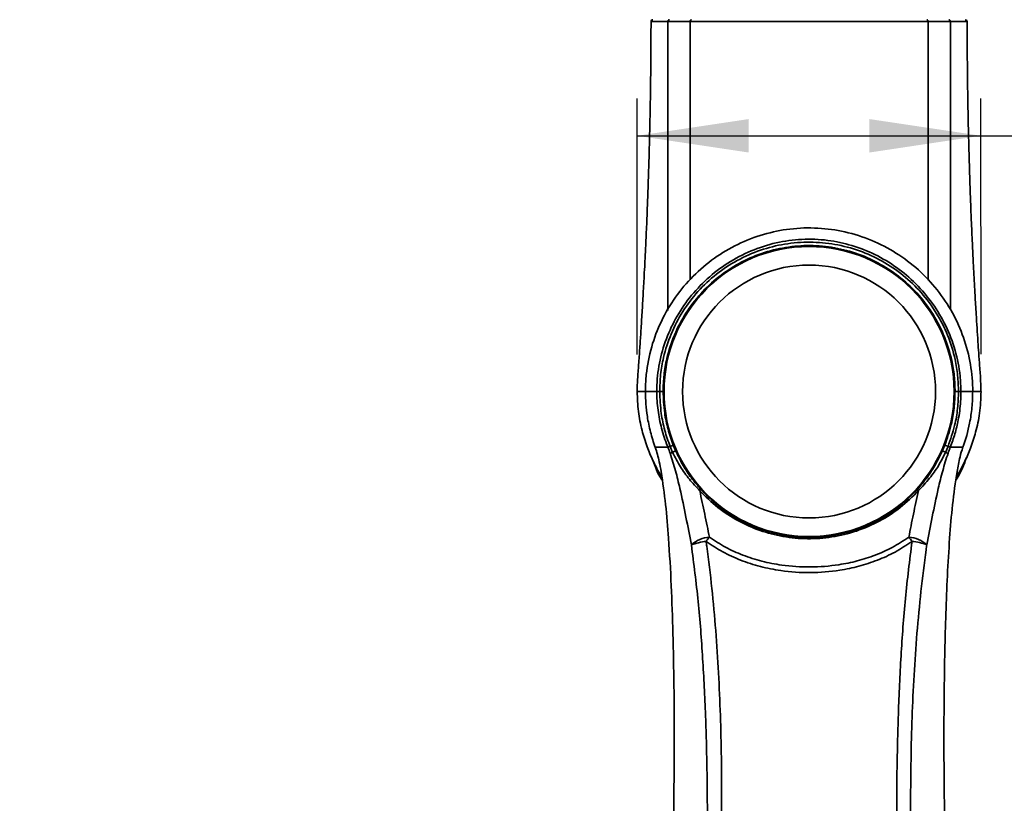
# Model space of a CAD drawing. Header units: millimetres. Extents: x 0 to 297, y 0 to 209.
# Tile 20 of 39: x 95 to 122, y 93 to 115. Entities that reach past the tile are written whole.
import ezdxf

# ---------------------------------------------------------------- set-up
doc = ezdxf.new("R2010")
doc.units = ezdxf.units.MM
doc.header["$PDSIZE"] = -1
doc.layers.add('图层0', color=7, linetype='Continuous')
doc.styles.add('SLDTEXTSTYLE1', font='TXT', dxfattribs={"width": 0.7, "bigfont": 'bigfont'})
doc.styles.add('SLDTEXTSTYLE2', font='TXT', dxfattribs={"width": 0.7})
doc.dimstyles.new('SLDDIMSTYLE0', dxfattribs={"dimtxt": 4, "dimasz": 3, "dimexe": 0, "dimexo": 0.0625, "dimgap": 1, "dimtad": 2, "dimlfac": 10, "dimrnd": 1e-09, "dimzin": 12, "dimdsep": 46, "dimtxsty": 'SLDTEXTSTYLE2', "dimsah": 1, "dimcen": 0.09, "dimadec": 0, "dimazin": 3, "dimtfac": 1, "dimtofl": 0, "dimtmove": 0, "dimatfit": 3, "dimfxl": 0, "dimfrac": 2, "dimtolj": 1, "dimtzin": 12, "dimarcsym": 0})
doc.dimstyles.new('SLDDIMSTYLE5', dxfattribs={"dimtxt": 3, "dimasz": 3, "dimexe": 0, "dimexo": 0.0625, "dimgap": 0.75, "dimtad": 0, "dimtih": 1, "dimtoh": 1, "dimlfac": 3, "dimrnd": 1e-09, "dimzin": 12, "dimdsep": 46, "dimtxsty": 'SLDTEXTSTYLE2', "dimblk1": 'NONE', "dimblk2": 'NONE', "dimsah": 1, "dimcen": 0, "dimadec": 0, "dimazin": 3, "dimtfac": 1, "dimtmove": 0, "dimatfit": 3, "dimldrblk": 'NONE', "dimfxl": 0, "dimfrac": 2, "dimtolj": 1, "dimtzin": 12, "dimarcsym": 0})
doc.dimstyles.new('SLDDIMSTYLE6', dxfattribs={"dimtxt": 3, "dimasz": 3, "dimexe": 0, "dimexo": 0.0625, "dimgap": 0.75, "dimtad": 0, "dimtih": 1, "dimtoh": 1, "dimlfac": 3, "dimrnd": 1e-09, "dimzin": 12, "dimdsep": 46, "dimtxsty": 'SLDTEXTSTYLE2', "dimblk1": 'NONE', "dimblk2": 'NONE', "dimsah": 1, "dimcen": 0, "dimadec": 0, "dimazin": 3, "dimtol": 1, "dimtp": 0.03, "dimtfac": 1, "dimtmove": 0, "dimatfit": 3, "dimldrblk": 'NONE', "dimfxl": 0, "dimfrac": 2, "dimtolj": 1, "dimarcsym": 0})
doc.dimstyles.new('SLDDIMSTYLE7', dxfattribs={"dimtxt": 3, "dimasz": 3, "dimexe": 0, "dimexo": 0.0625, "dimgap": 0.75, "dimtad": 0, "dimtih": 1, "dimtoh": 1, "dimlfac": 3, "dimrnd": 1e-09, "dimzin": 12, "dimdsep": 46, "dimtxsty": 'SLDTEXTSTYLE2', "dimblk1": 'NONE', "dimblk2": 'NONE', "dimsah": 1, "dimcen": 0, "dimadec": 0, "dimazin": 3, "dimtfac": 1, "dimtmove": 0, "dimatfit": 3, "dimldrblk": 'NONE', "dimfxl": 0, "dimfrac": 2, "dimtolj": 1, "dimtzin": 12, "dimarcsym": 0})
doc.dimstyles.new('SLDDIMSTYLE9', dxfattribs={"dimtxt": 4, "dimasz": 3, "dimexe": 0, "dimexo": 0.0625, "dimgap": 1, "dimtad": 0, "dimtih": 1, "dimtoh": 1, "dimlfac": 2, "dimrnd": 1e-09, "dimzin": 12, "dimdsep": 46, "dimtxsty": 'SLDTEXTSTYLE2', "dimblk1": 'NONE', "dimblk2": 'NONE', "dimsah": 1, "dimcen": 0, "dimadec": 0, "dimazin": 3, "dimtfac": 1, "dimtmove": 0, "dimatfit": 3, "dimldrblk": 'NONE', "dimfxl": 0, "dimfrac": 2, "dimtolj": 1, "dimtzin": 12, "dimarcsym": 0})

# ---------------------------------------------------------------- blocks, each defined once
blk = doc.blocks.new('_D_13')
at = {"layer": '图层0'}
for p, q in [((111.995, 105.535), (111.995, 112.413)), ((121.242, 105.536), (121.241, 112.414)), ((111.995, 111.413), (121.241, 111.414)), ((121.241, 111.414), (134.247, 111.415))]:
    blk.add_line(p, q, dxfattribs=at)
for points in [[(111.995, 111.413), (114.995, 110.963), (114.995, 111.863)], [(121.241, 111.414), (118.241, 111.863), (118.241, 110.963)]]:
    blk.add_solid(points, dxfattribs=at)
at = {"layer": '图层0', "insert": (124.935, 116.57), "char_height": 4, "attachment_point": 1, "rotation": 0.0056, "style": 'SLDTEXTSTYLE2'}
blk.add_mtext('92.5', dxfattribs=at)
blk = doc.blocks.new('_D_20')
at = {"layer": '图层0'}
blk.add_line((205.15, 125.946), (189.771, 125.946), dxfattribs=at)
at = {"layer": '图层0', "char_height": 3, "attachment_point": 1, "style": 'SLDTEXTSTYLE2'}
for s, insert in [('PCD', (189.771, 129.813)), ('%%c', (195.008, 129.813)), ('126', (198.325, 129.813))]:
    blk.add_mtext(s, dxfattribs=dict(at, insert=insert))
blk = doc.blocks.new('_None')
blk = doc.blocks.new('SW_SYMBOL_HOLE_DEPTH')
at = {"layer": '图层0', "color": 0}
for p, q in [((0, 875), (800, 875)), ((400, 875), (400, 75)), ((100, 555), (400, 75)), ((700, 555), (400, 75))]:
    blk.add_line(p, q, dxfattribs=at)
blk = doc.blocks.new('_D_21')
at = {"layer": '图层0'}
blk.add_line((193.839, 158.728), (174.735, 158.728), dxfattribs=at)
at = {"layer": '图层0', "xscale": 0.003490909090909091, "yscale": 0.003490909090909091, "zscale": 0.003490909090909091}
blk.add_blockref('SW_SYMBOL_HOLE_DEPTH', (187.363, 158.973), dxfattribs=at)
at = {"layer": '图层0', "attachment_point": 1, "style": 'SLDTEXTSTYLE2'}
for s, insert, char_height in [('0.03', (182.708, 163.797), 2), ('+', (181.544, 163.797), 2), ('%%c', (174.735, 162.595), 3), ('4', (178.052, 162.595), 3), ('6', (190.506, 162.595), 3), ('0', (182.708, 161.47), 2)]:
    blk.add_mtext(s, dxfattribs=dict(at, insert=insert, char_height=char_height))
blk = doc.blocks.new('_D_22')
at = {"layer": '图层0'}
blk.add_line((239.53, 134.353), (260.147, 134.353), dxfattribs=at)
at = {"layer": '图层0', "char_height": 3, "attachment_point": 1}
for s, insert, style in [('贯穿', (253.164, 137.22), 'SLDTEXTSTYLE1'), ('4-', (241.118, 137.22), 'SLDTEXTSTYLE2'), ('%%c', (244.609, 137.22), 'SLDTEXTSTYLE2'), ('6.6', (247.926, 137.22), 'SLDTEXTSTYLE2'), ('圆周均布', (243.649, 133.728), 'SLDTEXTSTYLE1')]:
    blk.add_mtext(s, dxfattribs=dict(at, insert=insert, style=style))
blk = doc.blocks.new('_D_24')
at = {"layer": '图层0'}
blk.add_line((165.249, 103.472), (145.272, 103.472), dxfattribs=at)
at = {"layer": '图层0', "char_height": 4, "attachment_point": 1, "style": 'SLDTEXTSTYLE2'}
for s, insert in [('%%c', (154.583, 108.628)), ('PCD', (145.272, 108.628)), ('50', (159.006, 108.628))]:
    blk.add_mtext(s, dxfattribs=dict(at, insert=insert))

msp = doc.modelspace()

# ---------------------------------------------------------------- linework, layer by layer
at = {"color": 7, "linetype": 'Continuous', "lineweight": 35}
for p, q in [((112.950822, 102.897448), (112.881532, 103.059536)), ((112.968173, 103.093818), (113.036441, 102.931692)), ((120.201173, 102.931786), (120.269205, 103.093328)), ((120.355826, 103.059114), (120.286751, 102.897553))]:
    msp.add_line(p, q, dxfattribs=at)
for radius in [3.9, 3.4]:
    msp.add_circle((116.618786, 104.535572), radius, dxfattribs=at)
for centre, radius, start, end in [((112.418776, 114.485571), 0.05, 89.998962, 182.0573597), ((120.818796, 114.485571), 0.05, 2.0353222, 90.0007179), ((120.596683, 100.454089), 4.081573, 89.4352567, 90.7425683), ((113.058095, 102.753395), 0.179607, 96.9246008, 126.6741208), ((120.179187, 102.752737), 0.180394, 53.3965074, 82.9994398), ((113.75575, 101.798383), 0.10493, 112.958439, 137.9545328), ((119.482425, 101.799009), 0.104979, 42.0604818, 67.0469313), ((113.99119, 99.824994), 0.793612, 93.7891121, 132.5648335), ((115.942975, 98.950221), 2.606657, 140.2542499, 143.3648395), ((117.295494, 98.950327), 2.606516, 36.6448965, 39.7555808), ((119.246433, 99.82418), 0.794812, 47.4805968, 86.184025), ((114.021863, 98.934386), 1.580507, 96.1967226, 111.0422675), ((119.215731, 98.931586), 1.58372, 68.9878429, 83.7978188)]:
    msp.add_arc(centre, radius, start, end, dxfattribs=at)
for points, knots in [([(112.368708, 114.485555), (112.368694, 114.431688), (112.368666, 114.317655), (112.368259, 114.165808), (112.367759, 114.024561), (112.367, 113.857651), (112.3656, 113.6254), (112.363271, 113.341919), (112.360083, 113.037568), (112.356071, 112.723555), (112.350607, 112.366312), (112.34345, 111.972561), (112.335194, 111.586547), (112.327075, 111.250932), (112.319323, 110.956701), (112.310423, 110.644372), (112.299491, 110.292917), (112.287415, 109.938682), (112.275692, 109.621462), (112.26422, 109.329433), (112.248302, 108.946492), (112.227894, 108.494495), (112.20498, 108.028046), (112.181384, 107.575977), (112.155656, 107.112422), (112.125503, 106.603414), (112.095837, 106.133008), (112.066194, 105.686214), (112.036609, 105.270216), (112.007763, 104.884007), (111.996702, 104.642878), (111.997107, 104.537181), (111.997114, 104.535536)], [0, 0, 0, 0, 0.016107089, 0.034098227, 0.045401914, 0.058325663, 0.083967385, 0.114782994, 0.143004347, 0.174880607, 0.208580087, 0.249718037, 0.29250523, 0.323900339, 0.349989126, 0.380424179, 0.417244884, 0.455041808, 0.486332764, 0.512119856, 0.542500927, 0.600891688, 0.647289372, 0.682015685, 0.736169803, 0.786192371, 0.834366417, 0.876529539, 0.922353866, 0.963563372, 0.999432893, 1, 1, 1, 1]), ([(113.418786, 114.484485), (113.418785, 114.484485), (113.316419, 114.484588), (113.156452, 114.484703), (112.961611, 114.484845), (112.863936, 114.484953), (112.81879, 114.485022), (112.818789, 114.485022)], [0, 0, 0, 0, 0.000005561, 0.4267359, 0.713372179, 0.999994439, 1, 1, 1, 1]), ([(113.456035, 114.535571), (113.451069, 114.534799), (113.441137, 114.533253), (113.428687, 114.521387), (113.420121, 114.504467), (113.419231, 114.491154), (113.418786, 114.484497)], [0, 0, 0, 0, 0.249997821, 0.499997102, 0.749997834, 1, 1, 1, 1]), ([(119.818786, 114.484487), (119.651075, 114.48415), (119.315655, 114.483474), (118.71207, 114.483575), (118.053975, 114.484291), (117.354854, 114.485233), (116.635794, 114.485674), (115.919209, 114.485323), (115.225028, 114.484427), (114.75833, 114.483913), (114.407242, 114.483684), (114.12767, 114.483593), (113.761218, 114.483756), (113.53293, 114.48425), (113.418786, 114.484497)], [0, 0, 0, 0, 0.099651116, 0.199300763, 0.298910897, 0.398516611, 0.497583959, 0.59665153, 0.694965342, 0.793283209, 0.807000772, 0.861926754, 0.930963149, 1, 1, 1, 1]), ([(120.418783, 114.485016), (120.418782, 114.485016), (120.351582, 114.484915), (120.225488, 114.484802), (120.019043, 114.484662), (119.88756, 114.484549), (119.818787, 114.484475), (119.818786, 114.484475)], [0, 0, 0, 0, 0.0000055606, 0.4266337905, 0.713311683, 0.9999944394, 1, 1, 1, 1]), ([(120.373826, 114.535571), (120.378492, 114.535095), (120.388636, 114.53406), (120.400516, 114.526563), (120.40894, 114.517281), (120.414303, 114.508055), (120.418084, 114.497079), (120.418546, 114.489101), (120.418784, 114.484998)], [0, 0, 0, 0, 0.1976163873, 0.4296666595, 0.5592259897, 0.6974722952, 0.8443992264, 1, 1, 1, 1]), ([(121.237395, 104.535643), (121.236204, 104.627042), (121.233255, 104.853287), (121.205901, 105.201111), (121.180479, 105.55586), (121.157491, 105.893441), (121.134715, 106.242681), (121.108382, 106.664214), (121.082505, 107.101989), (121.057027, 107.559275), (121.032779, 108.021101), (121.006854, 108.551741), (120.981363, 109.125306), (120.958632, 109.69922), (120.938459, 110.274315), (120.921048, 110.846107), (120.906307, 111.414031), (120.894565, 111.94771), (120.885039, 112.475991), (120.877683, 113.003585), (120.873459, 113.430156), (120.871073, 113.765063), (120.869666, 114.047759), (120.868757, 114.291508), (120.868926, 114.448244), (120.868966, 114.485577)], [0, 0, 0, 0, 0.03018685, 0.074722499, 0.112564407, 0.143632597, 0.180796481, 0.217966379, 0.269184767, 0.31161162, 0.354576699, 0.406985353, 0.46982829, 0.525726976, 0.578206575, 0.641295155, 0.696115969, 0.747455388, 0.800286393, 0.853491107, 0.904615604, 0.927338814, 0.953268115, 0.988868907, 1, 1, 1, 1]), ([(121.018112, 104.535572), (121.018112, 104.535574), (121.018112, 104.778035), (120.976757, 105.270989), (120.792185, 105.985318), (120.488094, 106.664873), (120.077984, 107.280098), (119.565105, 107.824784), (118.971506, 108.273627), (118.304117, 108.620028), (117.594634, 108.846597), (116.851326, 108.950586), (116.111812, 108.927011), (115.383038, 108.778207), (114.69681, 108.512947), (114.057246, 108.133033), (113.49215, 107.654015), (113.00909, 107.08054), (112.631402, 106.437934), (112.364689, 105.734344), (112.24404, 105.112015), (112.21952, 104.707386), (112.218867, 104.554749), (112.218785, 104.535572)], [0, 0, 0, 0, 0.000000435, 0.052714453, 0.106966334, 0.159653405, 0.213843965, 0.266946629, 0.321578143, 0.374849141, 0.42968087, 0.482692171, 0.537274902, 0.589726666, 0.643680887, 0.696456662, 0.750736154, 0.803965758, 0.858737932, 0.911991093, 0.966814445, 0.995830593, 1, 1, 1, 1]), ([(112.522476, 104.535572), (112.522476, 104.535574), (112.522476, 104.762598), (112.562696, 105.217504), (112.734674, 105.878319), (113.015184, 106.499494), (113.394281, 107.071996), (113.868235, 107.578127), (114.426419, 108.006506), (115.053215, 108.334428), (115.726151, 108.552374), (116.423224, 108.647026), (117.112182, 108.62166), (117.775652, 108.478708), (118.401308, 108.233434), (118.980711, 107.88551), (119.505303, 107.442565), (119.952784, 106.912386), (120.312611, 106.308015), (120.562018, 105.6486), (120.684377, 105.048318), (120.696068, 104.674522), (120.700414, 104.535572)], [0, 0, 0, 0, 0.000000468, 0.053119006, 0.106247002, 0.159053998, 0.211866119, 0.266204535, 0.320541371, 0.375733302, 0.430917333, 0.485211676, 0.53950144, 0.59139012, 0.643285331, 0.696047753, 0.748813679, 0.803222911, 0.857630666, 0.912568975, 0.967499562, 1, 1, 1, 1]), ([(112.602534, 104.53634), (112.607536, 104.688288), (112.617606, 104.994175), (112.710615, 105.515673), (112.895336, 106.094514), (113.208112, 106.694976), (113.620779, 107.23938), (114.114646, 107.702108), (114.684279, 108.07844), (115.303301, 108.3512), (115.965527, 108.517805), (116.640257, 108.570686), (117.320376, 108.509595), (117.974478, 108.337208), (118.595986, 108.055102), (119.15635, 107.676023), (119.649757, 107.203593), (120.052844, 106.659737), (120.361881, 106.050512), (120.537297, 105.479873), (120.623391, 104.968815), (120.632388, 104.68047), (120.636913, 104.535463)], [0, 0, 0, 0, 0.036135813, 0.072745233, 0.125665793, 0.180121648, 0.233032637, 0.287489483, 0.340354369, 0.394755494, 0.447672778, 0.502119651, 0.555011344, 0.609429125, 0.662304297, 0.716711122, 0.769638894, 0.824112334, 0.877000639, 0.931424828, 0.965513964, 1, 1, 1, 1]), ([(120.543786, 104.535318), (120.539361, 104.676133), (120.530512, 104.957762), (120.447175, 105.453914), (120.275175, 106.011781), (119.976247, 106.604934), (119.58047, 107.138429), (119.102257, 107.599505), (118.552423, 107.971711), (117.949091, 108.248454), (117.307219, 108.417854), (116.64601, 108.479507), (115.983883, 108.426987), (115.339491, 108.26635), (114.732288, 107.997816), (114.177395, 107.633141), (113.692937, 107.178643), (113.289818, 106.65049), (112.982677, 106.061145), (112.800475, 105.497179), (112.708886, 104.984719), (112.698819, 104.68602), (112.693786, 104.536671)], [0, 0, 0, 0, 0.034282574, 0.06856524, 0.122213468, 0.175861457, 0.229560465, 0.28325955, 0.336901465, 0.390543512, 0.444197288, 0.497850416, 0.551533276, 0.605216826, 0.658859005, 0.712500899, 0.7661955, 0.819890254, 0.873586, 0.927281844, 0.963641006, 1, 1, 1, 1]), ([(111.99818, 104.535167), (112.003388, 104.356324), (112.013606, 104.005442), (112.115793, 103.507752), (112.251882, 103.066446), (112.38721, 102.7422), (112.507103, 102.50052), (112.587916, 102.350583), (112.642885, 102.262198), (112.661462, 102.232329)], [0, 0, 0, 0, 0.221380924, 0.434338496, 0.623246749, 0.789196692, 0.866350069, 0.954833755, 1, 1, 1, 1]), ([(112.522423, 104.535572), (112.451234, 104.535572), (112.308848, 104.535572), (112.215287, 104.535572), (112.217854, 104.535572), (112.21912, 104.535572)], [0, 0, 0, 0, 0.336271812, 0.672584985, 1, 1, 1, 1]), ([(112.218786, 104.535572), (112.218786, 104.53557), (112.218722, 104.311881), (112.246851, 103.944277), (112.34933, 103.444102), (112.434119, 103.170074), (112.483083, 103.035573), (112.483083, 103.035572)], [0, 0, 0, 0, 0.0000039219, 0.4386397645, 0.7193187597, 0.9999960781, 1, 1, 1, 1]), ([(112.218825, 104.55325), (112.21882, 104.552255), (112.218788, 104.546357), (112.218786, 104.540467), (112.218785, 104.535572)], [0, 0, 0, 0, 0.168781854, 1, 1, 1, 1]), ([(112.602517, 104.536306), (112.595327, 104.53624), (112.556258, 104.535882), (112.53763, 104.535711), (112.52243, 104.535572)], [0, 0, 0, 0, 0.184016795, 1, 1, 1, 1]), ([(112.823162, 103.035572), (112.823161, 103.035573), (112.81848, 103.047039), (112.751536, 103.213193), (112.643435, 103.542871), (112.54705, 104.034996), (112.523735, 104.368776), (112.52243, 104.53557), (112.52243, 104.535572)], [0, 0, 0, 0, 0.000003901, 0.024154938, 0.349397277, 0.674676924, 0.999996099, 1, 1, 1, 1]), ([(112.602544, 104.536339), (112.60594, 104.53628), (112.612732, 104.536162), (112.627131, 104.536051), (112.642901, 104.536003), (112.658833, 104.536026), (112.673264, 104.536116), (112.684656, 104.536264), (112.692318, 104.536455), (112.693297, 104.536598), (112.693786, 104.536669)], [0, 0, 0, 0, 0.1249999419, 0.2499999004, 0.3749998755, 0.4999998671, 0.6249998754, 0.7499999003, 0.8749999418, 1, 1, 1, 1]), ([(112.881834, 103.058782), (112.831067, 103.201969), (112.728866, 103.490222), (112.625769, 103.985777), (112.610909, 104.338005), (112.602544, 104.536306)], [0, 0, 0, 0, 0.3013590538, 0.6066706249, 1, 1, 1, 1]), ([(112.693786, 104.536671), (112.702149, 104.342927), (112.716915, 104.000822), (112.817785, 103.516867), (112.917826, 103.235447), (112.968173, 103.093818)], [0, 0, 0, 0, 0.393456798, 0.694748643, 1, 1, 1, 1]), ([(120.269205, 103.093328), (120.332438, 103.276182), (120.444226, 103.599442), (120.528218, 104.086339), (120.538574, 104.385007), (120.543786, 104.535318)], [0, 0, 0, 0, 0.392801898, 0.694414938, 1, 1, 1, 1]), ([(120.636912, 104.535463), (120.631659, 104.38356), (120.621085, 104.077762), (120.535461, 103.579118), (120.420451, 103.246204), (120.355763, 103.058956)], [0, 0, 0, 0, 0.301618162, 0.60719284, 1, 1, 1, 1]), ([(120.700415, 104.535572), (120.700415, 104.53557), (120.700691, 104.4455), (120.692851, 104.188795), (120.644294, 103.806479), (120.545276, 103.395887), (120.462044, 103.154107), (120.414755, 103.035573), (120.414754, 103.035572)], [0, 0, 0, 0, 0.000003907, 0.17595988, 0.501375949, 0.750686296, 0.999996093, 1, 1, 1, 1]), ([(120.576795, 102.233798), (120.605169, 102.280439), (120.689057, 102.418331), (120.820492, 102.676798), (120.972397, 103.031376), (121.10983, 103.461887), (121.220416, 103.972022), (121.234548, 104.339698), (121.242077, 104.535572)], [0, 0, 0, 0, 0.0674094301, 0.1992908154, 0.3575846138, 0.54292706, 0.7565008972, 1, 1, 1, 1]), ([(120.636913, 104.535463), (120.640913, 104.53547), (120.672677, 104.535524), (120.687478, 104.535549), (120.700414, 104.535572)], [0, 0, 0, 0, 0.125947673, 1, 1, 1, 1]), ([(121.018112, 104.535572), (121.010919, 104.535572), (120.996524, 104.535572), (120.906573, 104.535572), (120.778682, 104.535572), (120.700414, 104.535572)], [0, 0, 0, 0, 0.279315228, 0.558951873, 1, 1, 1, 1]), ([(120.754492, 103.035572), (120.754493, 103.035573), (120.831001, 103.246475), (120.929057, 103.601936), (121.006048, 104.107047), (121.014091, 104.39273), (121.018112, 104.535572)], [0, 0, 0, 0, 0.000003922, 0.439986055, 0.719992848, 1, 1, 1, 1]), ([(112.483083, 103.035572), (112.483084, 103.03557), (112.528765, 102.909851), (112.58431, 102.691521), (112.624738, 102.470939), (112.641061, 102.381879)], [0, 0, 0, 0, 0.000008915, 0.596251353, 1, 1, 1, 1]), ([(112.823161, 103.035572), (112.735933, 103.035572), (112.597851, 103.035572), (112.504839, 103.035572), (112.490332, 103.035572), (112.483083, 103.035572)], [0, 0, 0, 0, 0.46183363, 0.731078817, 1, 1, 1, 1]), ([(112.881531, 103.059535), (112.879394, 103.058668), (112.84994, 103.04671), (112.836074, 103.040931), (112.823213, 103.035572)], [0, 0, 0, 0, 0.072540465, 1, 1, 1, 1]), ([(112.883317, 102.874129), (112.863904, 102.92818), (112.844491, 102.982234), (112.823214, 103.03557), (112.823213, 103.035572)], [0, 0, 0, 0, 0.9999651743, 1, 1, 1, 1]), ([(120.414744, 103.035572), (120.414743, 103.03557), (120.393458, 102.982226), (120.374039, 102.928162), (120.354621, 102.874101)], [0, 0, 0, 0, 0.0000348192, 1, 1, 1, 1]), ([(120.414744, 103.035572), (120.401791, 103.040763), (120.387775, 103.04638), (120.358078, 103.058216), (120.355826, 103.059114)], [0, 0, 0, 0, 0.9241625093, 1, 1, 1, 1]), ([(120.414754, 103.035572), (120.470413, 103.035572), (120.581713, 103.035572), (120.712473, 103.035572), (120.738553, 103.035572), (120.754492, 103.035572)], [0, 0, 0, 0, 0.280032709, 0.559982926, 1, 1, 1, 1]), ([(120.596823, 102.382372), (120.620901, 102.513601), (120.661367, 102.734156), (120.723533, 102.950299), (120.754491, 103.03557), (120.754492, 103.035572)], [0, 0, 0, 0, 0.5949910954, 0.9999910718, 1, 1, 1, 1]), ([(112.950822, 102.897448), (112.946086, 102.895812), (112.912299, 102.88414), (112.896716, 102.878757), (112.883317, 102.874129)], [0, 0, 0, 0, 0.140181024, 1, 1, 1, 1]), ([(113.454372, 100.409499), (113.406612, 100.658103), (113.31067, 101.157506), (113.170666, 101.828583), (113.032509, 102.404282), (112.933143, 102.717213), (112.883317, 102.874129)], [0, 0, 0, 0, 0.307626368, 0.61796718, 0.808433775, 1, 1, 1, 1]), ([(113.677827, 101.868657), (113.582658, 101.969463), (113.389846, 102.173693), (113.19234, 102.45463), (113.048193, 102.696862), (112.983356, 102.830428), (112.950822, 102.897448)], [0, 0, 0, 0, 0.321904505, 0.652173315, 0.825470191, 1, 1, 1, 1]), ([(113.036441, 102.931692), (113.10061, 102.800457), (113.223729, 102.548662), (113.448083, 102.208036), (113.625486, 101.999841), (113.714821, 101.895002)], [0, 0, 0, 0, 0.3508175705, 0.673094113, 1, 1, 1, 1]), ([(119.523365, 101.895676), (119.618105, 102.007326), (119.801187, 102.223086), (120.022663, 102.564868), (120.141473, 102.809075), (120.201173, 102.931786)], [0, 0, 0, 0, 0.347918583, 0.672340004, 1, 1, 1, 1]), ([(120.286751, 102.897553), (120.225082, 102.776197), (120.100603, 102.531237), (119.862768, 102.192776), (119.663473, 101.979617), (119.560366, 101.869336)], [0, 0, 0, 0, 0.321510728, 0.648973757, 1, 1, 1, 1]), ([(120.354621, 102.874101), (120.30511, 102.718191), (120.205739, 102.405277), (120.068092, 101.831957), (119.927811, 101.160029), (119.831816, 100.660764), (119.783599, 100.409995)], [0, 0, 0, 0, 0.190377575, 0.382090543, 0.689638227, 1, 1, 1, 1]), ([(120.354621, 102.874101), (120.341202, 102.878738), (120.325547, 102.884148), (120.291598, 102.895878), (120.286751, 102.897553)], [0, 0, 0, 0, 0.857224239, 1, 1, 1, 1]), ([(120.849752, 102.757514), (120.810186, 102.642447), (120.737753, 102.431791), (120.619048, 102.236348), (120.565183, 102.147663)], [0, 0, 0, 0, 0.54623399, 1, 1, 1, 1]), ([(112.673464, 102.14434), (112.640375, 102.195137), (112.53299, 102.359988), (112.470121, 102.540633), (112.426624, 102.665613)], [0, 0, 0, 0, 0.3081388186, 1, 1, 1, 1]), ([(112.641061, 102.381879), (112.685025, 102.086159), (112.772991, 101.494453), (112.85104, 100.46753), (112.918497, 99.314379), (112.97717, 97.517967), (113.003193, 95.39833), (112.983682, 93.702775), (112.975054, 92.953082)], [0, 0, 0, 0, 0.0957778, 0.191641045, 0.327718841, 0.463804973, 0.762920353, 1, 1, 1, 1]), ([(120.263016, 92.952988), (120.255621, 93.551343), (120.240829, 94.748393), (120.248757, 96.621088), (120.286003, 98.571353), (120.365624, 100.220814), (120.467053, 101.493361), (120.553537, 102.085832), (120.596823, 102.382372)], [0, 0, 0, 0, 0.189196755, 0.378500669, 0.593320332, 0.808375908, 0.904089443, 1, 1, 1, 1]), ([(119.560366, 101.869336), (119.401219, 101.71188), (119.08291, 101.396954), (118.51467, 101.03384), (117.895995, 100.76584), (117.242294, 100.605584), (116.574675, 100.558687), (115.92097, 100.619085), (115.29515, 100.783803), (114.703909, 101.045426), (114.150644, 101.400605), (113.835428, 101.712644), (113.677827, 101.868657)], [0, 0, 0, 0, 0.101640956, 0.20329099, 0.305193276, 0.407071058, 0.506657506, 0.606245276, 0.702423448, 0.798621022, 0.899314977, 1, 1, 1, 1]), ([(113.677827, 101.868657), (113.723778, 101.658328), (113.815981, 101.236291), (113.897734, 100.823793), (113.938745, 100.616871)], [0, 0, 0, 0, 0.498366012, 1, 1, 1, 1]), ([(113.714821, 101.895002), (113.867948, 101.742007), (114.178532, 101.431694), (114.722597, 101.080281), (115.308573, 100.817562), (115.923581, 100.654938), (116.571765, 100.592611), (117.228006, 100.639406), (117.877271, 100.797515), (118.485415, 101.063003), (119.050078, 101.424174), (119.364123, 101.737035), (119.523365, 101.895676)], [0, 0, 0, 0, 0.099405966, 0.201622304, 0.296486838, 0.393894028, 0.491823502, 0.592802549, 0.693087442, 0.796464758, 0.896793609, 1, 1, 1, 1]), ([(119.29933, 100.61723), (119.340107, 100.822859), (119.421923, 101.235438), (119.51412, 101.657586), (119.560366, 101.869336)], [0, 0, 0, 0, 0.498398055, 1, 1, 1, 1]), ([(113.938745, 100.616871), (114.080928, 100.523812), (114.365331, 100.337671), (114.841997, 100.124973), (115.348912, 99.963274), (115.955867, 99.844371), (116.651568, 99.798616), (117.33493, 99.851926), (117.917943, 99.972371), (118.399603, 100.127833), (118.868118, 100.335048), (119.153602, 100.521866), (119.29933, 100.61723)], [0, 0, 0, 0, 0.09044709, 0.180917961, 0.275978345, 0.371058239, 0.505653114, 0.640244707, 0.729195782, 0.818415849, 0.90730813, 1, 1, 1, 1]), ([(112.971649, 81.977705), (113.045049, 82.370536), (113.191854, 83.156225), (113.418495, 84.741405), (113.625891, 86.68439), (113.784598, 88.984961), (113.871817, 91.251274), (113.894455, 93.531663), (113.851305, 95.571682), (113.764067, 97.356614), (113.649961, 98.887622), (113.519557, 99.902295), (113.454372, 100.409499)], [0, 0, 0, 0, 0.064581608, 0.129167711, 0.25875353, 0.380291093, 0.502053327, 0.6261722, 0.750290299, 0.833534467, 0.916789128, 1, 1, 1, 1]), ([(113.85126, 100.505659), (113.857304, 100.461739), (113.967009, 99.664668), (114.127354, 98.106633), (114.248962, 95.82647), (114.278562, 93.541147), (114.243331, 91.259647), (114.155927, 88.982892), (114.009045, 86.932206), (113.823162, 85.105393), (113.619576, 83.502166), (113.43439, 82.440995), (113.341814, 81.910511)], [0, 0, 0, 0, 0.007144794, 0.129664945, 0.252310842, 0.375041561, 0.497677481, 0.619365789, 0.741039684, 0.827361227, 0.913697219, 1, 1, 1, 1]), ([(119.386832, 100.506036), (119.236905, 100.40595), (118.943328, 100.209966), (118.459925, 99.992255), (117.96229, 99.82881), (117.359566, 99.702023), (116.652709, 99.645885), (115.933092, 99.694055), (115.305653, 99.819231), (114.781876, 99.989211), (114.290073, 100.212684), (113.997518, 100.408009), (113.85126, 100.505659)], [0, 0, 0, 0, 0.092800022, 0.181715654, 0.27096899, 0.35994249, 0.49435147, 0.628763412, 0.72384039, 0.818898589, 0.909460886, 1, 1, 1, 1]), ([(119.895745, 81.9105), (119.825465, 82.307852), (119.684899, 83.102579), (119.46224, 84.703277), (119.246996, 86.663018), (119.08292, 88.983443), (118.992579, 91.26878), (118.964795, 93.568195), (119.002481, 95.625255), (119.08492, 97.425512), (119.195154, 98.969902), (119.32295, 99.99408), (119.386832, 100.506036)], [0, 0, 0, 0, 0.064675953, 0.129355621, 0.259013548, 0.380589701, 0.50238449, 0.626441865, 0.750497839, 0.833672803, 0.916857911, 1, 1, 1, 1]), ([(119.783599, 100.409995), (119.777512, 100.366945), (119.665955, 99.577943), (119.501543, 98.034648), (119.373626, 95.774081), (119.33802, 93.507332), (119.367862, 91.244402), (119.452034, 88.986501), (119.593766, 86.953246), (119.773745, 85.141912), (119.976813, 83.552861), (120.16956, 82.502669), (120.265908, 81.977715)], [0, 0, 0, 0, 0.007075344, 0.129673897, 0.25240205, 0.375212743, 0.497923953, 0.619570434, 0.741204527, 0.827473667, 0.91376025, 1, 1, 1, 1])]:
    msp.add_open_spline(points, degree=3, knots=knots, dxfattribs=at)
at = {"color": 8, "linetype": 'Continuous', "lineweight": 35}
for points, knots in [([(112.818788, 114.485004), (112.724178, 114.484934), (112.532227, 114.484793), (112.388361, 114.485254), (112.382286, 114.485476), (112.379716, 114.48557)], [0, 0, 0, 0, 0.359301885, 0.728972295, 1, 1, 1, 1]), ([(112.818786, 106.714189), (112.818786, 106.746348), (112.818786, 106.851618), (112.818786, 107.134855), (112.818786, 107.554782), (112.818786, 108.064311), (112.818786, 108.63855), (112.818786, 109.257002), (112.818786, 109.901894), (112.818786, 110.557918), (112.818786, 111.212008), (112.818786, 111.866635), (112.818786, 112.521249), (112.818786, 113.175873), (112.818787, 113.830471), (112.818788, 114.266832), (112.818789, 114.485013)], [0, 0, 0, 0, 0.032892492, 0.107671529, 0.182495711, 0.257398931, 0.332254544, 0.407034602, 0.48119828, 0.555276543, 0.629395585, 0.703516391, 0.777637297, 0.851758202, 0.925879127, 1, 1, 1, 1]), ([(113.418786, 114.484491), (113.418786, 114.26549), (113.418786, 113.828715), (113.418786, 113.174929), (113.418786, 112.524014), (113.418786, 111.875866), (113.418786, 111.23386), (113.418786, 110.613869), (113.418786, 110.033753), (113.418786, 109.498033), (113.418786, 109.007953), (113.418786, 108.56436), (113.418786, 108.179292), (113.418786, 107.859204), (113.418786, 107.638767), (113.418786, 107.560775), (113.418786, 107.535365)], [0, 0, 0, 0, 0.083799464, 0.167129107, 0.250115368, 0.332802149, 0.415048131, 0.49570444, 0.569817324, 0.637330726, 0.706193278, 0.771794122, 0.835981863, 0.900574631, 0.967607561, 1, 1, 1, 1]), ([(119.818786, 114.484481), (119.818786, 114.265614), (119.818786, 113.828997), (119.818786, 113.175522), (119.818786, 112.524952), (119.818786, 111.877216), (119.818786, 111.235619), (119.818786, 110.615796), (119.818786, 110.03565), (119.818786, 109.512917), (119.818786, 109.046653), (119.818786, 108.631006), (119.818786, 108.26704), (119.818786, 107.956448), (119.818786, 107.697812), (119.818786, 107.582896), (119.818786, 107.525853)], [0, 0, 0, 0, 0.083734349, 0.167041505, 0.249959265, 0.332562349, 0.414759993, 0.495348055, 0.569478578, 0.63697659, 0.700547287, 0.761229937, 0.820419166, 0.879585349, 0.940226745, 1, 1, 1, 1]), ([(120.418786, 106.730769), (120.418786, 106.757904), (120.418786, 106.858661), (120.418786, 107.13537), (120.418786, 107.554721), (120.418786, 108.064415), (120.418786, 108.638624), (120.418786, 109.256889), (120.418786, 109.901596), (120.418786, 110.55745), (120.418786, 111.21161), (120.418786, 111.866316), (120.418786, 112.521009), (120.418786, 113.175712), (120.418785, 113.830387), (120.418784, 114.2668), (120.418783, 114.485006)], [0, 0, 0, 0, 0.027712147, 0.102898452, 0.178129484, 0.253442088, 0.328703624, 0.403890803, 0.478377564, 0.55285547, 0.62737792, 0.701902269, 0.776426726, 0.850951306, 0.925475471, 1, 1, 1, 1]), ([(120.85857, 114.485563), (120.861641, 114.485544), (120.878762, 114.485437), (120.821107, 114.485157), (120.732091, 114.484952), (120.634023, 114.48481), (120.498812, 114.484928), (120.418784, 114.484998)], [0, 0, 0, 0, 0.080626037, 0.449450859, 0.500374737, 0.704281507, 1, 1, 1, 1]), ([(112.003919, 104.535572), (112.003069, 104.535572), (111.998643, 104.535572), (112.059925, 104.535572), (112.132176, 104.535572), (112.206499, 104.535572), (112.218953, 104.535572)], [0, 0, 0, 0, 0.097402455, 0.507433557, 0.917460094, 1, 1, 1, 1]), ([(121.233964, 104.535572), (121.234501, 104.535572), (121.238158, 104.535572), (121.177221, 104.535572), (121.105273, 104.535572), (121.030732, 104.535572), (121.018091, 104.535572)], [0, 0, 0, 0, 0.072398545, 0.493231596, 0.914059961, 1, 1, 1, 1])]:
    msp.add_open_spline(points, degree=3, knots=knots, dxfattribs=at)
at = {"color": 7, "linetype": 'Continuous', "lineweight": 35}
for points in [[(112.818788, 114.485004), (112.819403, 114.491611), (112.820634, 114.504826), (112.83095, 114.521561), (112.845801, 114.533283), (112.857607, 114.534809), (112.86351, 114.535571)], [(119.78154, 114.535571), (119.78649, 114.534798), (119.79639, 114.533252), (119.808812, 114.52138), (119.817384, 114.504451), (119.818318, 114.491134), (119.818786, 114.484475)], [(112.881836, 103.058775), (112.884842, 103.059857), (112.890852, 103.062021), (112.90427, 103.06712), (112.919239, 103.072944), (112.934551, 103.079033), (112.948518, 103.084712), (112.959569, 103.089346), (112.966977, 103.092619), (112.967852, 103.093222), (112.968289, 103.093524)], [(120.269205, 103.093328), (120.269673, 103.093106), (120.27061, 103.092661), (120.278092, 103.089604), (120.289196, 103.08514), (120.303188, 103.079565), (120.318499, 103.073504), (120.33344, 103.067626), (120.34681, 103.062402), (120.352779, 103.060105), (120.355763, 103.058956)]]:
    msp.add_open_spline(points, degree=3, dxfattribs=at)
at = {"color": 7, "linetype": 'Continuous', "lineweight": 0}
for p in [(111.995466, 104.534661), (121.242077, 104.535572)]:
    msp.add_point(p, dxfattribs=at)

# ---------------------------------------------------------------- dimensions: what is measured, and where the dimension line sits
at = {"layer": '图层0'}
for p1, text, dimstyle, picture, middle in [((0.89564, 0.692329), '<>{\\fGDT;x}6', 'SLDDIMSTYLE6', '_D_21', (183.493446, 161.137386)), ((1.642467, 0.971739), '4-<>贯穿\\P圆周均布', 'SLDDIMSTYLE7', '_D_22', (250.632455, 133.852416)), ((29.7362, 20.790126), 'PCD<>', 'SLDDIMSTYLE5', '_D_20', (196.666791, 128.19164)), ((14.555671, 6.458098), 'PCD <>', 'SLDDIMSTYLE9', '_D_24', (154.466744, 106.2994))]:
    dim = msp.add_diameter_dim_2p(p1=p1, p2=(0, 0), text=text, dimstyle=dimstyle, dxfattribs=at)
    dim.commit()
    dim.dimension.update_dxf_attribs({"geometry": picture, "text_midpoint": middle, "dimtype": 163})
dim = msp.add_linear_dim(base=(121.2414, 111.413644), p1=(111.995466, 104.534661), p2=(121.242077, 104.535572), angle=0.0056424, dimstyle='SLDDIMSTYLE0', dxfattribs=at)
dim.commit()
dim.dimension.update_dxf_attribs({"geometry": '_D_13', "text_midpoint": (129.591368, 111.414466), "dimtype": 160})

doc.saveas('drawing.dxf')
